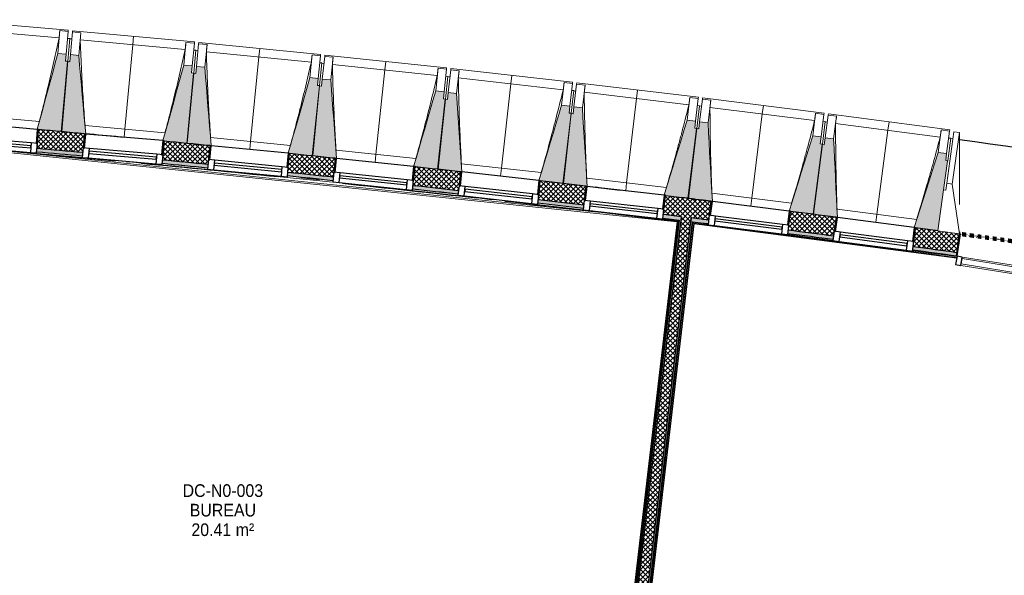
# Model space of a CAD drawing. Header units: millimetres. Extents: x -24070 to 30874, y -36590 to 4541.
# Tile 59 of 91: x -9272 to -2276, y -17807 to -13859. Entities that reach past the tile are written whole.
import ezdxf

# ---------------------------------------------------------------- set-up
doc = ezdxf.new("R2010")
doc.units = ezdxf.units.MM
doc.linetypes.add('Tiret', pattern=[2.5, 1.25, -1.25])
doc.layers.add('A-AREA', color=4, linetype='Tiret', lineweight=100, true_color=0x00ffff)
doc.layers.add('A-GLAZ', color=7, linetype='Continuous', lineweight=25, true_color=0x5c63b1)
for name, color, linetype, lineweight in [('A-AREA-IDEN', 7, 'Continuous', 30), ('A-FLOR-HRAL', 7, 'Continuous', 18), ('A-WALL', 7, 'Continuous', 25), ('A-WALL-PATT', 7, 'Continuous', 25), ('BATIEMENT', 7, 'Continuous', 18), ('BATIMENT', 7, 'Continuous', 25), ('FENETRES', 7, 'Continuous', 25), ('GEN', 7, 'Continuous', 18), ('SOLS', 7, 'Continuous', 25)]:
    doc.layers.add(name, color=color, linetype=linetype, lineweight=lineweight)
doc.styles.add('Arial', font='arial.ttf', dxfattribs={"width": 0.9, "height": 90})
pattern_1 = [(45, (0, 0), (-17.67767, 17.67767), []), (135, (0, 0), (-17.67767, -17.67767), [])]

# ---------------------------------------------------------------- blocks, each defined once
blk = doc.blocks.new('Panneau système - Vitré-356748-2021_015_1111_DCE_1_50_N0 FINI_PLB_EFS')
at = {"layer": 'BATIEMENT'}
for p, q in [((664, 20), (-664, 20)), ((-664, 20), (-664, -20)), ((664, -20), (664, 20)), ((-664, -20), (664, -20))]:
    blk.add_line(p, q, dxfattribs=at)
blk = doc.blocks.new('Meneau rectangulaire - AWS60_60x70-367281-2021_015_1111_DCE_1_50_N0 FINI_PLB_EFS')
at = {"layer": 'BATIMENT', "lineweight": 18}
for p, q in [((-2574.7, -15545.4), (-1263.7, -15757.4)), ((-2584.2, -15604.6), (-1273.3, -15816.6))]:
    blk.add_line(p, q, dxfattribs=at)
blk = doc.blocks.new('Meneau rectangulaire - AWS60_60x38-356571-2021_015_1111_DCE_1_50_N0 FINI_PLB_EFS')
at = {"layer": 'BATIMENT'}
for p, q in [((-38, 30), (0, 30)), ((-38, -30), (-38, 30)), ((0, 30), (0, -30)), ((0, -30), (-38, -30))]:
    blk.add_line(p, q, dxfattribs=at)
blk = doc.blocks.new('12_CORNIERE HABILLAGE - 12_CORNIERE HABILLAGE-370872-2021_015_1111_DCE_1_50_N0 FINI_PLB_EFS')
at = {"layer": 'GEN', "color": 8, "true_color": 0x808080}
for p, q in [((-3488.8, 158), (-3444.1, 158)), ((-3442.1, 160), (-3449.6, 160)), ((-3444.1, 158), (-3444.1, 0)), ((-3442.1, 0), (-3442.1, 160)), ((3442.1, 150.4), (3442.1, 0)), ((3444.1, 0), (3444.1, 150.4)), ((-3444.1, 0), (-3442.1, 0)), ((3442.1, 0), (3444.1, 0))]:
    blk.add_line(p, q, dxfattribs=at)
blk = doc.blocks.new('XXX_VIDE FENETRE - 550-377501-2021_015_1111_DCE_1_50_N0 FINI_PLB_EFS')
at = {"layer": 'A-GLAZ'}
for p, q in [((240, -120), (-240, -120)), ((-240, -120), (-240, -135)), ((-240, -135), (240, -135)), ((240, -135), (240, -120))]:
    blk.add_line(p, q, dxfattribs=at)
at = {"layer": 'FENETRES'}
for p, q in [((-285, 0), (-285, -100)), ((-275, 0), (-285, 0)), ((275, 0), (-275, 0)), ((-275, -100), (-275, 0)), ((285, 0), (275, 0)), ((275, 0), (275, -100)), ((285, -100), (285, 0)), ((-285, -100), (-275, -100)), ((-240, -100), (-285, -100)), ((-285, -100), (-285, -167.5)), ((-240, -167.5), (-240, -100)), ((240, -100), (-240, -100)), ((240, -100), (240, -167.5)), ((285, -100), (240, -100)), ((275, -100), (285, -100)), ((285, -167.5), (285, -100)), ((-285, -167.5), (-240, -167.5)), ((-240, -167.5), (240, -167.5)), ((240, -167.5), (285, -167.5))]:
    blk.add_line(p, q, dxfattribs=at)
blk = doc.blocks.new('Garde-corps - Garde-corps-505843-2021_015_1111_DCE_1_50_N0 FINI_PLB_EFS')
at = {"layer": 'A-FLOR-HRAL'}
for p, q in [((-9825.2, -14754.7), (-4600.3, -15294.7)), ((-9591.9, -14768.4), (-4588.7, -15285.5)), ((-8517.7, -14869.2), (-8488.4, -14872)), ((-8258.5, -14881.8), (-8097.5, -14897.3)), ((-8084.4, -14898.6), (-7936.5, -14913)), ((-7981.2, -14920.5), (-7771.3, -14941.2)), ((-7273.8, -14982.5), (-7144.3, -14995.9)), ((-6635.1, -15058.7), (-6618.7, -15060.5)), ((-6556.6, -15067.2), (-6458.6, -15077.8)), ((-6479.6, -15063.6), (-6333.6, -15079.5)), ((-6318.2, -15081.2), (-6156.9, -15099.1)), ((-4600.3, -15294.7), (-4938.3, -18181)), ((-4598.5, -15293.3), (-4936.9, -18182.8)), ((-4596.6, -15291.7), (-4935.4, -18184.8)), ((-4588.7, -15285.5), (-4929.1, -18192.7)), ((-4701.1, -15268.7), (-4585.3, -15282.9))]:
    blk.add_line(p, q, dxfattribs=at)
at = {"layer": 'A-FLOR-HRAL', "flags": 128}
for points in [[(-4600.3, -15294.7), (-4600.3, -15294.7), (-4600.2, -15294.6), (-4600.1, -15294.5), (-4599.9, -15294.3), (-4599.6, -15294.1), (-4599.4, -15294), (-4599.2, -15293.8), (-4598.9, -15293.6), (-4598.7, -15293.4), (-4598.5, -15293.3)], [(-4596.6, -15291.7), (-4592.6, -15288.6), (-4588.7, -15285.5)], [(-4588.7, -15285.5), (-4588.5, -15285.4), (-4588.2, -15285.2), (-4587.7, -15284.8), (-4587.2, -15284.4), (-4586.6, -15283.9), (-4586, -15283.4), (-4585.3, -15282.9)]]:
    blk.add_lwpolyline(points, dxfattribs=at)
at = {"layer": 'A-FLOR-HRAL'}
for radius, start, end in [(137273, 83.001273, 85.19666), (137271.2, 84.911937, 85.195943), (137269.6, 84.677453, 85.195271), (137283.1, 84.777165, 84.913087), (137269.6, 84.193646, 84.601317), (137283.1, 84.030833, 84.166322), (137269.6, 83.602126, 84.001978), (137271.2, 83.550483, 83.770246), (137269.6, 83.002675, 83.51766), (137283.1, 83.283636, 83.419558), (137271.2, 83.001996, 83.285881)]:
    blk.add_arc((-21322.9, -151541.9), radius, start, end, dxfattribs=at)
blk = doc.blocks.new('Garde-corps - Garde-corps-506028-2021_015_1111_DCE_1_50_N0 FINI_PLB_EFS')
at = {"layer": 'A-FLOR-HRAL'}
for p, q in [((-4835.2, -18259), (-4488.4, -15297.9)), ((-4834.3, -18312.6), (-4482.2, -15305.8)), ((-4832.8, -18314.6), (-4480.6, -15307.8)), ((-4831.3, -18316.4), (-4479.2, -15309.6)), ((-4488.4, -15297.9), (-4380.4, -15312)), ((-4480.6, -15307.8), (-4479.2, -15307.9)), ((-4479.2, -15309.6), (-2614.4, -15553.2)), ((-3815.2, -15385.8), (-3493.3, -15427.8)), ((-2928.1, -15501.6), (-2612.7, -15542.8)), ((-2615.8, -15539.3), (-2612.2, -15539.8))]:
    blk.add_line(p, q, dxfattribs=at)
at = {"layer": 'A-FLOR-HRAL', "flags": 128}
blk.add_lwpolyline([(-4482.2, -15305.8), (-4485.3, -15301.9), (-4488.4, -15297.9)], dxfattribs=at)
at = {"layer": 'A-FLOR-HRAL'}
for radius, start, end in [(137273, 82.166733, 82.953168), (137269.6, 82.166766, 82.951749), (137271.2, 82.16675, 82.57125)]:
    blk.add_arc((-21322.9, -151541.9), radius, start, end, dxfattribs=at)
for points, knots in [([(-4488.4, -15297.9), (-4488.4, -15297.9), (-4488.4, -15297.9), (-4488.5, -15297.8), (-4488.5, -15297.8), (-4488.6, -15297.7), (-4488.6, -15297.6), (-4488.7, -15297.5), (-4488.8, -15297.4), (-4488.8, -15297.3), (-4488.9, -15297.2), (-4489, -15297.1), (-4489.1, -15297), (-4489.2, -15296.8), (-4489.3, -15296.7), (-4489.5, -15296.5), (-4489.6, -15296.4), (-4489.7, -15296.3), (-4489.8, -15296.1), (-4490.1, -15295.7), (-4490.5, -15295.2), (-4490.9, -15294.7), (-4491, -15294.5)], [0, 0, 0, 0, 0.071429, 0.107143, 0.142857, 0.178571, 0.214286, 0.25, 0.285714, 0.321429, 0.357143, 0.392857, 0.428571, 0.464286, 0.5, 0.535714, 0.571429, 0.607143, 0.642857, 0.714286, 0.857143, 1, 1, 1, 1]), ([(-4479.2, -15309.6), (-4479.2, -15309.6), (-4479.2, -15309.6), (-4479.3, -15309.5), (-4479.4, -15309.4), (-4479.5, -15309.3), (-4479.6, -15309.1), (-4479.8, -15308.9), (-4479.9, -15308.7), (-4480.1, -15308.5), (-4480.3, -15308.3), (-4480.4, -15308), (-4480.6, -15307.9), (-4480.6, -15307.8)], [0.075, 0.075, 0.075, 0.075, 0.15, 0.2125, 0.275, 0.35, 0.425, 0.5, 0.6, 0.7, 0.775, 0.85, 1, 1, 1, 1])]:
    blk.add_open_spline(points, degree=3, knots=knots, dxfattribs=at)
blk = doc.blocks.new('B02_ARC_rvt-1-2021_015_1111_DCE_1_50_N0 FINI_PLB_EFS')
at = {"layer": 'A-WALL-PATT', "lineweight": 18}
h = blk.add_hatch(dxfattribs=at)
h.set_pattern_fill('FP_1', color=256, style=0, pattern_type=2)
h.set_pattern_definition(pattern_1)
h.paths.add_polyline_path([(-2612.4, -15514.6), (-2594.6, -15381.2), (-2906.6, -15338.2), (-2924.2, -15472), (-2739.1, -15497.2)])
h.paths.add_polyline_path([(-3489.2, -15396.8), (-3471.6, -15263), (-3794.6, -15221.1), (-3811.3, -15355), (-3493.4, -15396.3)])
h.paths.add_polyline_path([(-4376.8, -15283.5), (-4360.1, -15149.5), (-4683.3, -15109.7), (-4698.3, -15243.9), (-4380.8, -15283)])
h.paths.add_polyline_path([(-5264.3, -15176.1), (-5249.3, -15041.9), (-5572.8, -15004.2), (-5587.8, -15138.4), (-5268.1, -15175.6)])
h.paths.add_polyline_path([(-6154.1, -15074.2), (-6139.2, -14940), (-6462.9, -14904.4), (-6477, -15038.7), (-6157.7, -15073.8)])
h.paths.add_polyline_path([(-7043.8, -14978.3), (-7030.1, -14843.9), (-7353.6, -14810.5), (-7366.9, -14944.9), (-7047.2, -14977.9)])
h.paths.add_polyline_path([(-7934, -14888.1), (-7921.1, -14753.7), (-8245, -14722.6), (-8256.4, -14856.9), (-7937.2, -14887.8)])
h.paths.add_polyline_path([(-8824, -14803.8), (-8812.5, -14669.3), (-9136.9, -14640.1), (-9148.3, -14774.6), (-8826.9, -14803.6)])
h.paths.add_polyline_path([(-9716.2, -14725.2), (-9704.9, -14590.7), (-10029.3, -14563.6), (-10039.9, -14698.1), (-9718.9, -14725)])
h.paths.add_polyline_path([(-10608, -14652.5), (-10597.7, -14517.9), (-10922.2, -14492.9), (-10931.9, -14627.5), (-10610.6, -14652.3)])
h.paths.add_polyline_path([(-11500.3, -14585.6), (-11490.9, -14450.9), (-11815.5, -14428), (-11823.4, -14562.8), (-11502.7, -14585.4)])
h.paths.add_polyline_path([(-12392.2, -14524.5), (-12384.2, -14389.7), (-12709.2, -14368.9), (-12717.2, -14503.7), (-12394.2, -14524.4)])
h.paths.add_polyline_path([(-13286.1, -14469.2), (-13278.2, -14334.4), (-13603.3, -14315.7), (-13610.4, -14450.5), (-13288, -14469.1)])
h.paths.add_polyline_path([(-14179.6, -14419.7), (-14172.5, -14284.9), (-14497.7, -14268.3), (-14503.9, -14403.2), (-14181.3, -14419.6)])
h.paths.add_polyline_path([(-15073.3, -14376.1), (-15067.1, -14241.2), (-15392.5, -14226.8), (-15397.8, -14361.7), (-15074.8, -14376)])
h.paths.add_polyline_path([(-15967.3, -14338.3), (-15962, -14203.4), (-16287.4, -14191), (-16291.9, -14326), (-15968.6, -14338.2)])
h.paths.add_polyline_path([(-16861.5, -14306.3), (-16857.1, -14171.3), (-17182.6, -14161.1), (-17186.2, -14296.1), (-16862.6, -14306.2)])
h.paths.add_polyline_path([(-17755.9, -14280.1), (-17752.4, -14145.2), (-18078, -14137.1), (-18080.6, -14272.1), (-17756.8, -14280.1)])
h.paths.add_polyline_path([(-18650.5, -14259.8), (-18647.8, -14124.8), (-18973.4, -14118.9), (-18974.8, -14253.9), (-18651.1, -14259.8)])
h.paths.add_polyline_path([(-23343, -14248.6), (-23124.3, -14245.6), (-23126, -14110.6), (-23345.1, -14113.6), (-23343, -14247.7)])
h.paths.add_polyline_path([(-19545.2, -14245.3), (-19543.4, -14110.3), (-19869, -14106.5), (-19869.7, -14241.5), (-19545.6, -14245.3)])
h.paths.add_polyline_path([(-22554.3, -14239.3), (-22229.5, -14236.8), (-22230.4, -14101.8), (-22556, -14104.3), (-22554.3, -14237.9)])
h.paths.add_polyline_path([(-20439.9, -14236.6), (-20439, -14101.6), (-20764.7, -14099.9), (-20764.7, -14234.9), (-20440.2, -14236.6)])
h.paths.add_polyline_path([(-21659.5, -14234.2), (-21334.7, -14233.8), (-21334.7, -14098.8), (-21660.4, -14099.2), (-21659.5, -14233.9)])
at = {"layer": 'A-WALL-PATT', "true_color": 0xdadada}
h = blk.add_hatch(color=254, dxfattribs=at)
h.paths.add_polyline_path([(-2615.8, -15539.3), (-2612.4, -15514.6), (-2924.2, -15472), (-2927.5, -15496.8), (-2739.1, -15522.4)])
h.paths.add_polyline_path([(-3492.5, -15421.6), (-3489.2, -15396.8), (-3811.3, -15355), (-3814.4, -15379.8), (-3493.4, -15421.5)])
h.paths.add_polyline_path([(-4379.9, -15308.3), (-4376.8, -15283.5), (-4500.5, -15268.2), (-4503.4, -15293), (-4380.8, -15308.2)])
h.paths.add_polyline_path([(-4572.9, -15284.4), (-4570, -15259.6), (-4698.3, -15243.9), (-4701.1, -15268.7), (-4579.1, -15283.7)])
h.paths.add_polyline_path([(-5267, -15200.9), (-5264.3, -15176.1), (-5587.8, -15138.4), (-5590.5, -15163.2), (-5268.1, -15200.8)])
h.paths.add_polyline_path([(-6156.9, -15099.1), (-6154.1, -15074.2), (-6477, -15038.7), (-6479.6, -15063.6), (-6157.7, -15099)])
h.paths.add_polyline_path([(-7046.4, -15003.1), (-7043.8, -14978.3), (-7366.9, -14944.9), (-7369.3, -14969.7), (-7047.2, -15003)])
h.paths.add_polyline_path([(-7936.5, -14913), (-7934, -14888.1), (-8256.4, -14856.9), (-8258.5, -14881.8), (-7937.2, -14912.9)])
h.paths.add_polyline_path([(-8826.1, -14828.7), (-8824, -14803.8), (-9148.3, -14774.6), (-9150.4, -14799.5), (-8826.9, -14828.7)])
h.paths.add_polyline_path([(-9718.3, -14750.1), (-9716.2, -14725.2), (-9847.3, -14714.2), (-9849.8, -14739), (-9718.9, -14750.1)])
h.paths.add_polyline_path([(-9919.5, -14733.2), (-9917.1, -14708.3), (-10039.9, -14698.1), (-10041.8, -14723.1), (-9925.8, -14732.7)])
h.paths.add_polyline_path([(-10610, -14677.4), (-10608, -14652.5), (-10931.9, -14627.5), (-10933.7, -14652.5), (-10610.6, -14677.4)])
h.paths.add_polyline_path([(-11502.1, -14610.5), (-11500.3, -14585.6), (-11823.4, -14562.8), (-11824.9, -14587.7), (-11502.7, -14610.5)])
h.paths.add_polyline_path([(-12393.6, -14549.5), (-12392.2, -14524.5), (-12717.2, -14503.7), (-12718.6, -14528.7), (-12394.2, -14549.4)])
h.paths.add_polyline_path([(-13287.6, -14494.1), (-13286.1, -14469.2), (-13610.4, -14450.5), (-13611.7, -14475.5), (-13288, -14494.1)])
h.paths.add_polyline_path([(-14180.9, -14444.7), (-14179.6, -14419.7), (-14311.6, -14412.9), (-14313.7, -14437.8), (-14181.3, -14444.7)])
h.paths.add_polyline_path([(-14383.6, -14434.3), (-14381.6, -14409.3), (-14503.9, -14403.2), (-14505.1, -14428.2), (-14389.9, -14433.9)])
h.paths.add_polyline_path([(-15074.4, -14401), (-15073.3, -14376.1), (-15397.8, -14361.7), (-15398.8, -14386.7), (-15074.8, -14401)])
h.paths.add_polyline_path([(-15968.3, -14363.2), (-15967.3, -14338.3), (-16291.9, -14326), (-16292.7, -14351), (-15968.6, -14363.2)])
h.paths.add_polyline_path([(-16862.3, -14331.3), (-16861.5, -14306.3), (-17186.2, -14296.1), (-17186.8, -14321.1), (-16862.6, -14331.2)])
h.paths.add_polyline_path([(-17756.6, -14305.1), (-17755.9, -14280.1), (-18080.6, -14272.1), (-18081.1, -14297.1), (-17756.8, -14305.1)])
h.paths.add_polyline_path([(-18651, -14284.8), (-18650.5, -14259.8), (-18975.3, -14253.8), (-18975.6, -14278.8), (-18651.1, -14284.8)])
h.paths.add_polyline_path([(-23207.7, -14271.7), (-23124, -14270.6), (-23124.7, -14245.6), (-23208, -14246.7), (-23207.7, -14271.5)])
h.paths.add_polyline_path([(-19545.5, -14270.3), (-19545.6, -14245.3), (-19870, -14241.5), (-19869.7, -14266.5), (-19545.6, -14270.3)])
h.paths.add_polyline_path([(-22554, -14264.3), (-22229.4, -14261.8), (-22229.8, -14236.8), (-22554.3, -14239.3)])
h.paths.add_polyline_path([(-20440.1, -14261.6), (-20440.2, -14236.6), (-20764.7, -14234.9), (-20764.7, -14259.9), (-20440.2, -14261.6)])
h.paths.add_polyline_path([(-21659.4, -14259.2), (-21334.8, -14258.8), (-21334.8, -14233.8), (-21659.5, -14234.2)])
h = blk.add_hatch(color=254, dxfattribs=at)
h.paths.add_polyline_path([(-4914.1, -18197.4), (-4572.9, -15284.4), (-4585.3, -15282.9), (-4926.5, -18196)])
h.paths.add_polyline_path([(-4554.3, -15125.5), (-4554.2, -15124.6), (-4566.6, -15123.2), (-4566.6, -15124), (-4560.5, -15124.8)])
at = {"layer": 'A-WALL-PATT', "lineweight": 18}
h = blk.add_hatch(dxfattribs=at)
h.set_pattern_fill('FP_1', color=256, style=0, pattern_type=2)
h.set_pattern_definition(pattern_1)
h.paths.add_polyline_path([(-4846, -18218), (-4500.5, -15268.2), (-4570, -15259.6), (-4915.5, -18209.9), (-4854.1, -18217)])
h.paths.add_polyline_path([(-4484.8, -15134.1), (-4484.8, -15132.7), (-4554.2, -15124.8), (-4554.2, -15125.5), (-4495.6, -15132.8)])
at = {"layer": 'A-WALL-PATT', "lineweight": 5, "true_color": 0xdadada}
h = blk.add_hatch(color=254, dxfattribs=at)
h.paths.add_polyline_path([(-4841.7, -18289), (-4491, -15294.5), (-4503.4, -15293), (-4854.1, -18287.5), (-4846, -18288.5)])
h.paths.add_polyline_path([(-4472.4, -15135.6), (-4472.3, -15134.2), (-4484.7, -15132.8), (-4484.7, -15134.1), (-4478.6, -15134.8)])
at = {"layer": 'A-AREA'}
blk.add_line((-2594, -15380.8), (-2588.7, -15381.5), dxfattribs=at)
blk.add_arc((-21322.9, -151541.9), 137443.1, 79.294939, 82.165076, dxfattribs=at)
at = {"layer": 'A-WALL'}
for p, q in [((-4554.3, -15125.5), (-4554.2, -15124.6)), ((-4484.8, -15134.1), (-4484.7, -15132.8)), ((-4570, -15259.6), (-4698.3, -15243.9)), ((-4914.1, -18197.4), (-4572.9, -15284.4)), ((-4844.5, -18205.6), (-4503.4, -15293)), ((-4572.9, -15284.4), (-4570, -15259.6)), ((-4570, -15259.6), (-4572.9, -15284.4)), ((-4500.5, -15268.2), (-4503.4, -15293)), ((-4503.4, -15293), (-4500.5, -15268.2)), ((-4376.8, -15283.5), (-4500.5, -15268.2))]:
    blk.add_line(p, q, dxfattribs=at)
at = {"layer": 'A-WALL', "flags": 128}
for points in [[(-4554.3, -15125.5), (-4560.5, -15124.8), (-4566.7, -15124)], [(-4566.7, -15124), (-4560.5, -15124.8), (-4554.3, -15125.5)], [(-4472.4, -15135.6), (-4478.6, -15134.8), (-4484.8, -15134.1)], [(-4484.8, -15134.1), (-4478.6, -15134.8), (-4472.4, -15135.6)]]:
    blk.add_lwpolyline(points, dxfattribs=at)
at = {"layer": 'A-WALL'}
for start, end in [(84.77723, 84.913127), (84.404212, 84.539372), (84.030829, 84.166362), (83.657447, 83.79298), (83.283701, 83.419598), (82.537301, 82.672834), (82.168129, 82.299452)]:
    blk.add_arc((-21322.9, -151541.9), 137308.1, start, end, dxfattribs=at)
at = {"layer": 'BATIEMENT', "lineweight": 25}
for p, q in [((-8812.7, -14671.1), (-8812.5, -14669.3)), ((-5249.5, -15043.6), (-5249.3, -15041.9)), ((-4566.6, -15123.2), (-4566.7, -15124)), ((-4472.3, -15134.2), (-4566.6, -15123.2)), ((-4472.4, -15135.6), (-4472.3, -15134.2)), ((-4585.3, -15282.9), (-4926.5, -18196)), ((-4832.1, -18207), (-4491, -15294.5)), ((-2747.4, -15359.8), (-2906.6, -15338.2)), ((-2615.8, -15539.3), (-2594.1, -15381.3))]:
    blk.add_line(p, q, dxfattribs=at)
at = {"layer": 'BATIEMENT', "lineweight": 25, "flags": 128}
for points in [[(-4566.7, -15124), (-4625, -15116.8), (-4683.3, -15109.7)], [(-4360.1, -15149.5), (-4416.3, -15142.6), (-4472.4, -15135.6)], [(-4701.1, -15268.7), (-4643.2, -15275.8), (-4585.3, -15282.9)], [(-4491, -15294.5), (-4435.5, -15301.4), (-4379.9, -15308.3)]]:
    blk.add_lwpolyline(points, dxfattribs=at)
at = {"layer": 'BATIEMENT', "lineweight": 25}
for radius, start, end in [(137443.1, 84.777576, 84.91334), (137443.1, 84.404192, 84.539953), (137283.1, 84.777165, 84.913087), (137443.1, 84.03081, 84.166576), (137283.1, 84.404215, 84.539265), (137283.1, 84.030833, 84.166323), (137443.1, 83.657428, 83.793194), (137443.1, 83.284048, 83.419812), (137283.1, 83.657451, 83.79294), (137283.1, 83.283636, 83.419558), (137443.1, 82.537283, 82.673048), (137283.1, 82.537305, 82.672794), (137283.1, 82.168129, 82.299412)]:
    blk.add_arc((-21322.9, -151541.9), radius, start, end, dxfattribs=at)
at = {"layer": 'BATIMENT'}
blk.add_line((-5239.5, -15043), (-5006.2, -15070.7), dxfattribs=at)
blk.add_arc((-21322.9, -151541.9), 137443.1, 84.671198, 84.773454, dxfattribs=at)
at = {"layer": 'SOLS'}
for p, q in [((-9044.9, -14648.3), (-9054.9, -14647.4)), ((-6460.5, -14904.7), (-6462.9, -14904.4)), ((-7208.7, -14986.2), (-7273.6, -14979.6)), ((-7143.9, -14993), (-7207.8, -14986.3)), ((-5153.7, -15053.2), (-5179.4, -15050.1)), ((-3557.9, -15413.1), (-3562.8, -15412.4)), ((-3539.6, -15415.4), (-3545.1, -15414.7))]:
    blk.add_line(p, q, dxfattribs=at)
at = {"layer": 'BATIEMENT', "lineweight": 18}
for name in ['Garde-corps - Garde-corps-505843-2021_015_1111_DCE_1_50_N0 FINI_PLB_EFS', 'Garde-corps - Garde-corps-506028-2021_015_1111_DCE_1_50_N0 FINI_PLB_EFS']:
    blk.add_blockref(name, (0, 0), dxfattribs=at)
at = {"layer": 'BATIMENT', "lineweight": 18, "extrusion": (0, 0, -1), "rotation": 9.184723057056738}
blk.add_blockref('Meneau rectangulaire - AWS60_60x38-356571-2021_015_1111_DCE_1_50_N0 FINI_PLB_EFS', (2617, -15569), dxfattribs=at)
at = {"layer": 'BATIMENT', "lineweight": 18}
blk.add_blockref('Meneau rectangulaire - AWS60_60x70-367281-2021_015_1111_DCE_1_50_N0 FINI_PLB_EFS', (0, 0), dxfattribs=at)
at = {"layer": 'BATIMENT', "lineweight": 18, "rotation": 170.8152769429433}
blk.add_blockref('Panneau système - Vitré-356748-2021_015_1111_DCE_1_50_N0 FINI_PLB_EFS', (-1924, -15681), dxfattribs=at)
at = {"layer": 'FENETRES', "lineweight": 18}
for p, rotation in [((-9420.8, -14614.9), 355.1300079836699), ((-8528.7, -14695.3), 355.1300079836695), ((-7637.2, -14781.6), 354.383875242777), ((-6746.2, -14873.7), 354.0108088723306), ((-5855.9, -14971.6), 353.6377425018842), ((-4966.3, -15075.2), 353.6377425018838), ((-4077.3, -15184.7), 352.8916097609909), ((-3189.1, -15299.9), 352.5185433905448)]:
    blk.add_blockref('XXX_VIDE FENETRE - 550-377501-2021_015_1111_DCE_1_50_N0 FINI_PLB_EFS', p, dxfattribs=dict(at, rotation=rotation))
at = {"layer": 'GEN', "lineweight": 18, "rotation": 350.8152769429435}
blk.add_blockref('12_CORNIERE HABILLAGE - 12_CORNIERE HABILLAGE-370872-2021_015_1111_DCE_1_50_N0 FINI_PLB_EFS', (785.8, -16088.8), dxfattribs=at)
blk = doc.blocks.new('20_MUR PREFA_01 - Type 1-3119337-2021_015_1111_DCE_1_50_N0 FINI_PLB_EFS')
at = {"layer": 'GEN'}
for p, q in [((0, 722.1), (0, 661.4)), ((0, 661.4), (0, 58.5)), ((0, 0.7), (0, 58.5))]:
    blk.add_line(p, q, dxfattribs=at)
blk = doc.blocks.new('26_POTEAU GAUCHE - MODULE_05-3157953-2021_015_1111_DCE_1_50_N0 FINI_PLB_EFS')
at = {"layer": 'BATIMENT', "lineweight": 18}
for p, q in [((-435, 713), (-395, 713)), ((-435, 344), (-435, 713)), ((-395, 713), (-324.2, 208.1)), ((-395, 344), (-395, 713)), ((-450, 663), (-435, 663)), ((-450, 294), (-450, 500.9)), ((-450, 0), (-450, 294)), ((-450, 294), (-435, 294)), ((-435, 294), (-435, 344)), ((-435, 344), (-395, 344)), ((-395, 344), (-295, 0)), ((-295, 0), (-450, 0))]:
    blk.add_line(p, q, dxfattribs=at)
blk = doc.blocks.new('B02_DC_STR_rvt-1-2021_015_1111_DCE_1_50_N0 FINI_PLB_EFS')
at = {"layer": 'BATIMENT', "lineweight": 5, "true_color": 0x787878}
for points in [[(-8972.4, -14653.8), (-8929.9, -14154.7), (-8944.9, -14153.4), (-8940.6, -14103.6), (-9000.4, -14098.5), (-9146.6, -14638.2), (-9136.8, -14639.1), (-9136.8, -14639.8), (-9073.6, -14645.1)], [(-8802.6, -14670.9), (-8851.8, -14113.2), (-8911.6, -14107.7), (-8916.2, -14157.5), (-8931.1, -14156.1), (-8976.9, -14654.9), (-8808.8, -14670.3)], [(-8080.6, -14737.1), (-8034.9, -14238.3), (-8049.8, -14237), (-8045.2, -14187.2), (-8105, -14181.7), (-8254.2, -14718.7), (-8244.7, -14719.5), (-8244.7, -14722.1), (-8103.5, -14735)], [(-7911, -14754.7), (-7956.5, -14197.3), (-8016.2, -14191.5), (-8021.1, -14241.2), (-8036.1, -14239.8), (-8085.1, -14738.3), (-7920.9, -14754.4), (-7920.8, -14753.7), (-7916.6, -14754.1)], [(-7189.4, -14826.3), (-7140.4, -14327.8), (-7155.3, -14326.4), (-7150.4, -14276.6), (-7210.1, -14270.7), (-7363.4, -14808.5), (-7353.5, -14809.5), (-7353.5, -14810.2), (-7286.8, -14816.7)], [(-7019.9, -14845), (-7061.8, -14287.3), (-7121.5, -14281.1), (-7126.7, -14330.8), (-7141.6, -14329.2), (-7193.9, -14827.4), (-7029.8, -14844.6), (-7029.7, -14843.9), (-7025.1, -14844.4)], [(-6298.8, -14921.3), (-6246.5, -14423.1), (-6261.4, -14421.6), (-6256.2, -14371.9), (-6315.9, -14365.6), (-6472.6, -14902.4), (-6462.8, -14903.4), (-6462.8, -14904.1), (-6315.4, -14919.6)], [(-6129.3, -14941.1), (-6167.6, -14383.2), (-6227.3, -14376.5), (-6232.8, -14426.2), (-6247.7, -14424.6), (-6303.2, -14922.4), (-6139.2, -14940.7), (-6138.9, -14940), (-6134.1, -14940.5)], [(-5408.8, -15022.1), (-5353.3, -14524.3), (-5368.2, -14522.6), (-5362.6, -14472.9), (-5422.3, -14466.3), (-5582.5, -15002), (-5572.7, -15003.1), (-5572.7, -15003.8), (-5502.5, -15011.7)], [(-5239.4, -15043.7), (-5274.1, -14484.8), (-5333.7, -14477.8), (-5339.6, -14527.4), (-5354.5, -14525.7), (-5413.2, -15023.1), (-5239.6, -15043.6)], [(-4519.4, -15128.7), (-4460.7, -14631.2), (-4475.6, -14629.5), (-4469.7, -14579.8), (-4529.3, -14572.8), (-4692.5, -15105.7), (-4683, -15106.8), (-4683, -15109.4), (-4527.2, -15127.8)], [(-4350.3, -15150.6), (-4381.3, -14592.3), (-4440.9, -14584.9), (-4447, -14634.5), (-4461.9, -14632.6), (-4523.9, -15129.7), (-4360.2, -15150.1), (-4360.1, -15149.4), (-4354.1, -15150.2)], [(-3630.8, -15241), (-3568.8, -14744), (-3583.7, -14742.1), (-3577.5, -14692.5), (-3637.1, -14685.1), (-3804.3, -15218.7), (-3794.5, -15220), (-3794.5, -15220.6), (-3720.8, -15229.8)], [(-3461.8, -15264.1), (-3489.2, -14705.6), (-3548.7, -14697.8), (-3555.2, -14747.3), (-3570.1, -14745.4), (-3635.3, -15242), (-3471.7, -15263.5), (-3471.6, -15262.8)], [(-2747.3, -15358.6), (-2678.8, -14864), (-2678, -14864.1), (-2677.8, -14862.6), (-2692.6, -14860.6), (-2686.1, -14811), (-2745.6, -14803.2), (-2916.3, -15335.7), (-2906.5, -15337), (-2906.5, -15337.7), (-2747.5, -15358.6)]]:
    blk.add_hatch(color=8, dxfattribs=at).paths.add_polyline_path(points)
at = {"layer": 'BATIEMENT'}
for p, q in [((-8940.6, -14103.6), (-9000.4, -14098.5)), ((-8944.9, -14153.4), (-8940.6, -14103.6)), ((-8911.6, -14107.7), (-8916.2, -14157.5)), ((-8851.8, -14113.2), (-8911.6, -14107.7)), ((-8931.1, -14156.1), (-8976.9, -14654.9)), ((-8972.4, -14653.8), (-8929.9, -14154.7)), ((-8929.9, -14154.7), (-8944.9, -14153.4)), ((-8916.2, -14157.5), (-8931.1, -14156.1)), ((-8045.2, -14187.2), (-8105, -14181.7)), ((-8049.8, -14237), (-8045.2, -14187.2)), ((-8016.2, -14191.5), (-8021.1, -14241.2)), ((-7956.5, -14197.3), (-8016.2, -14191.5)), ((-8036.1, -14239.8), (-8085.1, -14738.3)), ((-8080.6, -14737.1), (-8034.9, -14238.3)), ((-8034.9, -14238.3), (-8049.8, -14237)), ((-8021.1, -14241.2), (-8036.1, -14239.8)), ((-7150.4, -14276.6), (-7210.1, -14270.7)), ((-7141.6, -14329.2), (-7193.9, -14827.4)), ((-7189.4, -14826.3), (-7140.4, -14327.8)), ((-7155.3, -14326.4), (-7150.4, -14276.6)), ((-7140.4, -14327.8), (-7155.3, -14326.4)), ((-7126.7, -14330.8), (-7141.6, -14329.2)), ((-7121.5, -14281.1), (-7126.7, -14330.8)), ((-7061.8, -14287.3), (-7121.5, -14281.1)), ((-6256.2, -14371.9), (-6315.9, -14365.6)), ((-6261.4, -14421.6), (-6256.2, -14371.9)), ((-6227.3, -14376.5), (-6232.8, -14426.2)), ((-6167.6, -14383.2), (-6227.3, -14376.5)), ((-6247.7, -14424.6), (-6303.2, -14922.4)), ((-6298.8, -14921.3), (-6246.5, -14423.1)), ((-6246.5, -14423.1), (-6261.4, -14421.6)), ((-6232.8, -14426.2), (-6247.7, -14424.6)), ((-5362.6, -14472.9), (-5422.3, -14466.3)), ((-5368.2, -14522.6), (-5362.6, -14472.9)), ((-5333.7, -14477.8), (-5339.6, -14527.4)), ((-5274.1, -14484.8), (-5333.7, -14477.8)), ((-5354.5, -14525.7), (-5413.2, -15023.1)), ((-5408.8, -15022.1), (-5353.3, -14524.3)), ((-5353.3, -14524.3), (-5368.2, -14522.6)), ((-5339.6, -14527.4), (-5354.5, -14525.7)), ((-4469.7, -14579.8), (-4529.3, -14572.8)), ((-4475.6, -14629.5), (-4469.7, -14579.8)), ((-4440.9, -14584.9), (-4447, -14634.5)), ((-4381.3, -14592.3), (-4440.9, -14584.9)), ((-9136.9, -14639.7), (-8972.4, -14653.8)), ((-8976.9, -14654.9), (-8802.6, -14670.9)), ((-4461.9, -14632.6), (-4523.9, -15129.7)), ((-4519.4, -15128.7), (-4460.7, -14631.2)), ((-4460.7, -14631.2), (-4475.6, -14629.5)), ((-4447, -14634.5), (-4461.9, -14632.6)), ((-3577.5, -14692.5), (-3637.1, -14685.1)), ((-8244.9, -14722.1), (-8080.6, -14737.1)), ((-8085.1, -14738.3), (-7920.9, -14754.4)), ((-3570.1, -14745.4), (-3635.3, -15242)), ((-3630.8, -15241), (-3568.8, -14744)), ((-3583.7, -14742.1), (-3577.5, -14692.5)), ((-3568.8, -14744), (-3583.7, -14742.1)), ((-3555.2, -14747.3), (-3570.1, -14745.4)), ((-3548.7, -14697.8), (-3555.2, -14747.3)), ((-3489.2, -14705.6), (-3548.7, -14697.8)), ((-7353.7, -14810.2), (-7189.4, -14826.3)), ((-7193.9, -14827.4), (-7029.8, -14844.6)), ((-2686.1, -14811), (-2745.6, -14803.2)), ((-2692.6, -14860.6), (-2686.1, -14811)), ((-2677.8, -14862.6), (-2692.6, -14860.6)), ((-2678, -14864.1), (-2677.8, -14862.6)), ((-6462.9, -14904.1), (-6298.8, -14921.3)), ((-6303.2, -14922.4), (-6139.2, -14940.7)), ((-5572.8, -15003.8), (-5408.8, -15022.1)), ((-5413.2, -15023.1), (-5239.4, -15043.7)), ((-4683.3, -15109.3), (-4519.4, -15128.7)), ((-4523.9, -15129.7), (-4360.2, -15150.1)), ((-3794.6, -15220.6), (-3630.8, -15241)), ((-3635.3, -15242), (-3471.7, -15263.5)), ((-2906.6, -15337.7), (-2747.2, -15358.6))]:
    blk.add_line(p, q, dxfattribs=at)
at = {"layer": 'BATIEMENT', "flags": 128}
for points in [[(-9000.4, -14098.5), (-9018.7, -14166), (-9037, -14233.6), (-9055.3, -14301.1), (-9073.6, -14368.7), (-9091.9, -14436.2), (-9110.2, -14503.8), (-9128.5, -14571.4), (-9146.6, -14638.2)], [(-8802.6, -14670.9), (-8808.8, -14601.2), (-8814.9, -14531.5), (-8821.1, -14461.7), (-8827.2, -14392), (-8833.4, -14322.3), (-8839.5, -14252.6), (-8845.7, -14182.9), (-8851.8, -14113.2)], [(-8105, -14181.7), (-8123.7, -14249.1), (-8142.5, -14316.6), (-8161.2, -14384), (-8179.9, -14451.4), (-8198.7, -14518.9), (-8217.4, -14586.3), (-8236.2, -14653.7), (-8254.2, -14718.7)], [(-7911, -14754.7), (-7916.6, -14685.6), (-7922.3, -14615.9), (-7928, -14546.1), (-7933.7, -14476.4), (-7939.4, -14406.6), (-7945.1, -14336.8), (-7950.8, -14267.1), (-7956.5, -14197.3)], [(-7210.1, -14270.7), (-7229.3, -14338), (-7248.5, -14405.3), (-7267.7, -14472.7), (-7286.8, -14540), (-7306, -14607.3), (-7325.2, -14674.6), (-7344.4, -14741.9), (-7363.4, -14808.5)], [(-7019.9, -14845), (-7025.1, -14775.9), (-7030.3, -14706.1), (-7035.5, -14636.3), (-7040.8, -14566.5), (-7046, -14496.7), (-7051.3, -14426.9), (-7056.5, -14357.1), (-7061.8, -14287.3)], [(-6315.9, -14365.6), (-6335.5, -14432.8), (-6355.1, -14500), (-6374.7, -14567.1), (-6394.3, -14634.3), (-6414, -14701.5), (-6433.6, -14768.7), (-6453.2, -14835.9), (-6472.6, -14902.4)], [(-6129.3, -14941.1), (-6134.1, -14871.9), (-6138.9, -14802.1), (-6143.7, -14732.3), (-6148.5, -14662.5), (-6153.3, -14592.6), (-6158.1, -14522.8), (-6162.8, -14453), (-6167.6, -14383.2)], [(-5422.3, -14466.3), (-5442.3, -14533.3), (-5462.4, -14600.4), (-5482.4, -14667.4), (-5502.5, -14734.5), (-5522.5, -14801.5), (-5542.6, -14868.6), (-5562.6, -14935.7), (-5582.5, -15002)], [(-5239.4, -15043.7), (-5243.8, -14973.8), (-5248.1, -14903.9), (-5252.5, -14834.1), (-5256.8, -14764.2), (-5261.1, -14694.4), (-5265.5, -14624.5), (-5269.8, -14554.7), (-5274.1, -14484.8)], [(-4529.3, -14572.8), (-4549.8, -14639.7), (-4570.3, -14706.6), (-4590.8, -14773.5), (-4611.3, -14840.5), (-4631.8, -14907.4), (-4652.3, -14974.3), (-4672.7, -15041.2), (-4692.5, -15105.7)], [(-4350.3, -15150.6), (-4354.1, -15081.5), (-4358, -15011.6), (-4361.9, -14941.7), (-4365.8, -14871.8), (-4369.7, -14801.9), (-4373.6, -14732), (-4377.4, -14662.2), (-4381.3, -14592.3)], [(-3637.1, -14685.1), (-3658, -14751.9), (-3678.9, -14818.7), (-3699.9, -14885.5), (-3720.8, -14952.2), (-3741.7, -15019), (-3762.6, -15085.8), (-3783.6, -15152.6), (-3804.3, -15218.7)], [(-3461.8, -15264.1), (-3465.2, -15194.9), (-3468.7, -15125), (-3472.1, -15055.1), (-3475.5, -14985.2), (-3478.9, -14915.3), (-3482.4, -14845.4), (-3485.8, -14775.5), (-3489.2, -14705.6)], [(-2745.6, -14803.2), (-2767, -14869.9), (-2788.3, -14936.5), (-2809.7, -15003.2), (-2831, -15069.8), (-2852.4, -15136.5), (-2873.8, -15203.1), (-2895.1, -15269.8), (-2916.3, -15335.7)]]:
    blk.add_lwpolyline(points, dxfattribs=at)
at = {"layer": 'BATIMENT', "lineweight": 18}
for p, q in [((-8926.1, -13933), (-9792.9, -13859.2)), ((-8991.2, -13988.3), (-9738.1, -13924.7)), ((-8986.6, -13937), (-9000.4, -14098.5)), ((-8986.7, -13937.2), (-8986.6, -13937)), ((-8986.6, -13937), (-8926.8, -13942.1)), ((-8926.8, -13942.1), (-8940.6, -14103.6)), ((-8926.1, -13933), (-8926.8, -13942.1)), ((-8911.6, -14107.7), (-8896.8, -13946.3)), ((-8896.8, -13946.3), (-8896, -13937.2)), ((-8896.8, -13946.3), (-8837, -13951.7)), ((-8029.6, -14016.7), (-8896, -13937.2)), ((-8851.8, -14113.2), (-8837, -13951.7)), ((-8837, -13951.7), (-8837, -13952)), ((-8916.1, -13993.2), (-8931.1, -13991.9)), ((-8916.1, -13993.2), (-8929.9, -14154.7)), ((-8901.3, -13996), (-8916.3, -13994.7)), ((-8095.1, -14071.6), (-8841.5, -14003.1)), ((-8090.2, -14020.3), (-8105, -14181.7)), ((-8090.2, -14020.3), (-8030.4, -14025.8)), ((-8090.2, -14020.5), (-8090.2, -14020.3)), ((-8030.4, -14025.8), (-8045.2, -14187.2)), ((-8029.6, -14016.7), (-8030.4, -14025.8)), ((-8016.2, -14191.5), (-8000.4, -14030.1)), ((-8000.4, -14030.1), (-7999.5, -14021.1)), ((-8000.4, -14030.1), (-7940.7, -14036)), ((-7133.7, -14106.3), (-7999.5, -14021.1)), ((-7956.5, -14197.3), (-7940.7, -14036)), ((-7940.7, -14036), (-7940.7, -14036.3)), ((-8020.1, -14076.9), (-8035, -14075.5)), ((-8020.1, -14076.9), (-8034.9, -14238.3)), ((-8005.3, -14079.9), (-8020.2, -14078.4)), ((-7199.5, -14160.7), (-7945.5, -14087.4)), ((-7194.3, -14109.4), (-7210.1, -14270.7)), ((-7194.3, -14109.4), (-7134.6, -14115.3)), ((-7194.3, -14109.7), (-7194.3, -14109.4)), ((-7134.6, -14115.3), (-7150.4, -14276.6)), ((-7133.7, -14106.3), (-7134.6, -14115.3)), ((-7121.5, -14281.1), (-7104.5, -14119.9)), ((-7104.5, -14119.9), (-7103.6, -14110.9)), ((-7104.5, -14119.9), (-7044.9, -14126.1)), ((-6238.3, -14201.6), (-7103.6, -14110.9)), ((-7061.8, -14287.3), (-7044.9, -14126.1)), ((-7044.9, -14126.1), (-7044.9, -14126.4)), ((-7124.5, -14166.5), (-7140.4, -14327.8)), ((-7124.5, -14166.5), (-7139.4, -14165)), ((-7109.8, -14169.6), (-7124.7, -14168)), ((-6304.6, -14255.7), (-7050, -14177.4)), ((-6299, -14204.4), (-6315.9, -14365.6)), ((-6299, -14204.4), (-6239.3, -14210.6)), ((-6299, -14204.6), (-6299, -14204.4)), ((-6239.3, -14210.6), (-6256.2, -14371.9)), ((-6229.6, -14261.9), (-6246.5, -14423.1)), ((-6229.6, -14261.9), (-6244.5, -14260.4)), ((-6238.3, -14201.6), (-6239.3, -14210.6)), ((-6214.8, -14265.1), (-6229.7, -14263.5)), ((-6227.3, -14376.5), (-6209.3, -14215.4)), ((-6209.3, -14215.4), (-6208.3, -14206.4)), ((-6209.3, -14215.4), (-6149.7, -14222.1)), ((-5343.7, -14302.8), (-6208.3, -14206.4)), ((-6167.6, -14383.2), (-6149.7, -14222.1)), ((-6149.7, -14222.1), (-6149.7, -14222.3)), ((-5410.2, -14356.4), (-6155.2, -14273.4)), ((-5404.3, -14305.2), (-5422.3, -14466.3)), ((-5404.4, -14305.4), (-5404.3, -14305.2)), ((-5404.3, -14305.2), (-5344.7, -14311.8)), ((-5344.7, -14311.8), (-5362.6, -14472.9)), ((-5343.7, -14302.8), (-5344.7, -14311.8)), ((-5333.7, -14477.8), (-5314.7, -14316.8)), ((-5314.7, -14316.8), (-5313.7, -14307.8)), ((-5314.7, -14316.8), (-5255.1, -14323.8)), ((-4449.7, -14409.9), (-5313.7, -14307.8)), ((-5274.1, -14484.8), (-5255.1, -14323.8)), ((-5255.1, -14323.8), (-5255.1, -14324.1)), ((-5335.3, -14363.2), (-5353.3, -14524.3)), ((-5335.3, -14363.2), (-5350.2, -14361.5)), ((-5320.6, -14366.5), (-5335.5, -14364.7)), ((-4516.6, -14463), (-5260.9, -14375.1)), ((-4449.7, -14409.9), (-4450.7, -14418.8)), ((-4510.3, -14411.8), (-4529.3, -14572.8)), ((-4510.4, -14412.1), (-4510.3, -14411.8)), ((-4510.3, -14411.8), (-4450.7, -14418.8)), ((-4450.7, -14418.8), (-4469.7, -14579.8)), ((-4441.7, -14470.3), (-4460.7, -14631.2)), ((-4441.7, -14470.3), (-4456.6, -14468.5)), ((-4427, -14473.6), (-4441.9, -14471.8)), ((-4440.9, -14584.9), (-4420.8, -14424)), ((-4420.8, -14424), (-4419.7, -14415)), ((-4420.8, -14424), (-4361.3, -14431.4)), ((-3556.4, -14522.7), (-4419.7, -14415)), ((-4381.3, -14592.3), (-4361.3, -14431.4)), ((-4361.3, -14431.4), (-4361.3, -14431.7)), ((-9700.1, -14533.1), (-9131.6, -14581.5)), ((-3623.6, -14575.4), (-4367.4, -14482.6)), ((-3617, -14524.2), (-3637.1, -14685.1)), ((-3617.1, -14524.5), (-3617, -14524.2)), ((-3617, -14524.2), (-3557.5, -14531.7)), ((-3557.5, -14531.7), (-3577.5, -14692.5)), ((-3556.4, -14522.7), (-3557.5, -14531.7)), ((-3548.7, -14697.8), (-3527.6, -14537)), ((-3527.6, -14537), (-3526.4, -14528.1)), ((-3527.6, -14537), (-3468.1, -14544.8)), ((-2663.8, -14641.3), (-3526.4, -14528.1)), ((-3489.2, -14705.6), (-3468.1, -14544.8)), ((-3468.1, -14544.8), (-3468.1, -14545.1)), ((-8807.5, -14611.7), (-8239.4, -14663.8)), ((-3548.8, -14583.1), (-3568.8, -14744)), ((-3548.8, -14583.1), (-3563.7, -14581.3)), ((-3534.1, -14586.6), (-3549, -14584.7)), ((-2731.5, -14693.6), (-3474.6, -14596)), ((-8528.7, -14695.3), (-8802.7, -14670.2)), ((-2724.5, -14642.5), (-2745.6, -14803.2)), ((-2724.6, -14642.7), (-2724.5, -14642.5)), ((-2724.5, -14642.5), (-2665, -14650.3)), ((-2665, -14650.3), (-2686.1, -14811)), ((-2663.8, -14641.3), (-2665, -14650.3)), ((-7915.4, -14696.2), (-7347.6, -14752)), ((-2656.6, -14701.8), (-2677.8, -14862.6)), ((-2656.6, -14701.8), (-2671.5, -14699.9)), ((-7023.9, -14786.4), (-6456.5, -14846)), ((-6133, -14882.5), (-5566, -14945.7)), ((-5242.8, -14984.4), (-4676.2, -15051.3)), ((-4966.3, -15075.2), (-5239.5, -15043)), ((-4353.2, -15092), (-3787.1, -15162.6)), ((-3464.3, -15205.5), (-2898.7, -15279.8))]:
    blk.add_line(p, q, dxfattribs=at)
at = {"layer": 'BATIMENT', "lineweight": 18, "flags": 128}
for points in [[(-8991.2, -13988.3), (-8990.3, -13978.1), (-8989.4, -13967.9), (-8988.5, -13957.7), (-8987.6, -13947.4), (-8986.7, -13937.2)], [(-8837, -13952), (-8837.9, -13962.2), (-8838.8, -13972.4), (-8839.7, -13982.7), (-8840.6, -13992.9), (-8841.5, -14003.1)], [(-8095.1, -14071.6), (-8094.1, -14061.4), (-8093.2, -14051.2), (-8092.2, -14041), (-8091.2, -14030.7), (-8090.2, -14020.5)], [(-7940.7, -14036.3), (-7941.6, -14046.5), (-7942.6, -14056.7), (-7943.5, -14066.9), (-7944.5, -14077.1), (-7945.5, -14087.4)], [(-7199.5, -14160.7), (-7198.5, -14150.5), (-7197.5, -14140.3), (-7196.4, -14130.1), (-7195.4, -14119.9), (-7194.3, -14109.7)], [(-7044.9, -14126.4), (-7045.9, -14136.6), (-7046.9, -14146.8), (-7048, -14157), (-7049, -14167.2), (-7050, -14177.4)], [(-6304.6, -14255.7), (-6303.5, -14245.4), (-6302.4, -14235.2), (-6301.2, -14225), (-6300.1, -14214.8), (-6299, -14204.6)], [(-6149.7, -14222.3), (-6150.8, -14232.5), (-6151.9, -14242.7), (-6153, -14252.9), (-6154.1, -14263.2), (-6155.2, -14273.4)], [(-5410.2, -14356.4), (-5409.1, -14346.2), (-5407.9, -14336), (-5406.7, -14325.8), (-5405.5, -14315.6), (-5404.4, -14305.4)], [(-5255.1, -14324.1), (-5256.3, -14334.3), (-5257.5, -14344.5), (-5258.6, -14354.7), (-5259.8, -14364.9), (-5260.9, -14375.1)], [(-4516.6, -14463), (-4515.3, -14452.8), (-4514.1, -14442.6), (-4512.9, -14432.4), (-4511.6, -14422.2), (-4510.4, -14412.1)], [(-4361.3, -14431.7), (-4362.5, -14441.9), (-4363.7, -14452.1), (-4364.9, -14462.3), (-4366.2, -14472.5), (-4367.4, -14482.6)], [(-3623.6, -14575.4), (-3622.3, -14565.2), (-3621, -14555), (-3619.7, -14544.9), (-3618.4, -14534.7), (-3617.1, -14524.5)], [(-3468.1, -14545.1), (-3469.4, -14555.3), (-3470.7, -14565.5), (-3472, -14575.7), (-3473.3, -14585.8), (-3474.6, -14596)], [(-2731.5, -14693.6), (-2730.1, -14683.4), (-2728.7, -14673.3), (-2727.3, -14663.1), (-2725.9, -14652.9), (-2724.6, -14642.7)]]:
    blk.add_lwpolyline(points, dxfattribs=at)
at = {"layer": 'BATIMENT', "lineweight": 18}
for points, knots in [([(-9131.7, -14581.5), (-9121.1, -14540.6), (-9105, -14477.4), (-9083.9, -14391.6), (-9066.4, -14319), (-9047.9, -14240.6), (-9022.1, -14128.6), (-9003.4, -14044.5), (-8991.2, -13988.3)], [0.0183438, 0.0183438, 0.0183438, 0.0183438, 0.2222222, 0.3333333, 0.4444444, 0.5833333, 0.7222222, 1, 1, 1, 1]), ([(-8841.5, -14003.1), (-8839.8, -14049.1), (-8837, -14117.9), (-8832.7, -14209.7), (-8828.8, -14284.4), (-8824.3, -14364.7), (-8818.9, -14450.8), (-8813.3, -14533.2), (-8809.3, -14586.8), (-8807.3, -14611.7)], [0, 0, 0, 0, 0.2222222, 0.3333333, 0.4444444, 0.5833333, 0.7222222, 0.8611111, 0.9816328, 0.9816328, 0.9816328, 0.9816328]), ([(-8239.5, -14663.9), (-8228.6, -14623), (-8212.1, -14559.9), (-8190.4, -14474.3), (-8172.4, -14401.7), (-8153.4, -14323.5), (-8126.9, -14211.6), (-8107.7, -14127.7), (-8095.1, -14071.6)], [0.0183438, 0.0183438, 0.0183438, 0.0183438, 0.2222222, 0.3333333, 0.4444444, 0.5833333, 0.7222222, 1, 1, 1, 1]), ([(-7945.5, -14087.4), (-7944.1, -14133.3), (-7941.7, -14202.2), (-7938, -14294), (-7934.6, -14368.7), (-7930.6, -14449.1), (-7925.8, -14535.2), (-7920.7, -14617.6), (-7917.1, -14671.3), (-7915.3, -14696.2)], [0, 0, 0, 0, 0.2222222, 0.3333333, 0.4444444, 0.5833333, 0.7222222, 0.8611111, 0.9816328, 0.9816328, 0.9816328, 0.9816328]), ([(-7347.8, -14752), (-7336.6, -14711.3), (-7319.7, -14648.2), (-7297.4, -14562.7), (-7278.9, -14490.3), (-7259.4, -14412.2), (-7232.2, -14300.5), (-7212.5, -14216.7), (-7199.5, -14160.7)], [0.0183438, 0.0183438, 0.0183438, 0.0183438, 0.2222222, 0.3333333, 0.4444444, 0.5833333, 0.7222222, 1, 1, 1, 1]), ([(-7050, -14177.4), (-7048.9, -14223.4), (-7047, -14292.3), (-7043.9, -14384.1), (-7041, -14458.9), (-7037.5, -14539.3), (-7033.3, -14625.4), (-7028.7, -14707.9), (-7025.4, -14761.5), (-7023.8, -14786.5)], [0, 0, 0, 0, 0.2222222, 0.3333333, 0.4444444, 0.5833333, 0.7222222, 0.8611111, 0.9816328, 0.9816328, 0.9816328, 0.9816328]), ([(-6456.6, -14846), (-6445.2, -14805.3), (-6427.9, -14742.4), (-6405.1, -14657), (-6386.1, -14584.7), (-6366.1, -14506.8), (-6338.2, -14395.2), (-6317.9, -14311.6), (-6304.6, -14255.7)], [0.0183438, 0.0183438, 0.0183438, 0.0183438, 0.2222222, 0.3333333, 0.4444444, 0.5833333, 0.7222222, 1, 1, 1, 1]), ([(-6155.2, -14273.4), (-6154.3, -14319.3), (-6152.9, -14388.2), (-6150.3, -14480.1), (-6148, -14554.8), (-6145, -14635.2), (-6141.3, -14721.4), (-6137.3, -14803.9), (-6134.3, -14857.6), (-6132.9, -14882.5)], [0, 0, 0, 0, 0.2222222, 0.3333333, 0.4444444, 0.5833333, 0.7222222, 0.8611111, 0.9816328, 0.9816328, 0.9816328, 0.9816328]), ([(-5566.1, -14945.7), (-5554.5, -14905.1), (-5536.7, -14842.3), (-5513.4, -14757.1), (-5493.9, -14685), (-5473.4, -14607.1), (-5444.7, -14495.8), (-5423.9, -14412.2), (-5410.2, -14356.4)], [0.0183438, 0.0183438, 0.0183438, 0.0183438, 0.2222222, 0.3333333, 0.4444444, 0.5833333, 0.7222222, 1, 1, 1, 1]), ([(-5260.9, -14375.1), (-5260.4, -14421.1), (-5259.4, -14490), (-5257.5, -14581.8), (-5255.6, -14656.6), (-5253.2, -14737), (-5250, -14823.3), (-5246.5, -14905.7), (-5243.9, -14959.4), (-5242.6, -14984.4)], [0, 0, 0, 0, 0.2222222, 0.3333333, 0.4444444, 0.5833333, 0.7222222, 0.8611111, 0.9816328, 0.9816328, 0.9816328, 0.9816328]), ([(-4676.3, -15051.3), (-4664.4, -15010.8), (-4646.2, -14948.1), (-4622.3, -14863), (-4602.4, -14791), (-4581.4, -14713.3), (-4552, -14602.1), (-4530.6, -14518.7), (-4516.6, -14463)], [0.0183438, 0.0183438, 0.0183438, 0.0183438, 0.2222222, 0.3333333, 0.4444444, 0.5833333, 0.7222222, 1, 1, 1, 1]), ([(-4367.4, -14482.6), (-4367.2, -14528.6), (-4366.6, -14597.5), (-4365.3, -14689.4), (-4363.9, -14764.2), (-4362, -14844.6), (-4359.4, -14930.9), (-4356.5, -15013.4), (-4354.2, -15067.1), (-4353.1, -15092)], [0, 0, 0, 0, 0.2222222, 0.3333333, 0.4444444, 0.5833333, 0.7222222, 0.8611111, 0.9816328, 0.9816328, 0.9816328, 0.9816328]), ([(-3787.2, -15162.6), (-3775, -15122.2), (-3756.4, -15059.6), (-3732, -14974.7), (-3711.6, -14902.8), (-3690.1, -14825.3), (-3659.9, -14714.3), (-3638, -14631), (-3623.6, -14575.4)], [0.0183438, 0.0183438, 0.0183438, 0.0183438, 0.2222222, 0.3333333, 0.4444444, 0.5833333, 0.7222222, 1, 1, 1, 1]), ([(-3474.6, -14596), (-3474.7, -14642), (-3474.6, -14710.9), (-3473.8, -14802.8), (-3472.9, -14877.6), (-3471.5, -14958), (-3469.5, -15044.3), (-3467.1, -15126.8), (-3465.2, -15180.5), (-3464.2, -15205.5)], [0, 0, 0, 0, 0.2222222, 0.3333333, 0.4444444, 0.5833333, 0.7222222, 0.8611111, 0.9816328, 0.9816328, 0.9816328, 0.9816328]), ([(-2898.8, -15279.8), (-2886.4, -15239.4), (-2867.4, -15176.9), (-2842.4, -15092.2), (-2821.5, -15020.5), (-2799.5, -14943), (-2768.6, -14832.3), (-2746.2, -14749.1), (-2731.5, -14693.6)], [0.0183438, 0.0183438, 0.0183438, 0.0183438, 0.2222222, 0.3333333, 0.4444444, 0.5833333, 0.7222222, 1, 1, 1, 1])]:
    blk.add_open_spline(points, degree=3, knots=knots, dxfattribs=at)
at = {"layer": 'SOLS'}
blk.add_arc((-21384.2, -152545.4), 139107.1, 79.323004, 82.237507, dxfattribs=at)
at = {"layer": 'BATIMENT', "color": 5, "lineweight": 25, "true_color": 0x0000ff}
for name, p, rotation in [('20_MUR PREFA_01 - Type 1-3119337-2021_015_1111_DCE_1_50_N0 FINI_PLB_EFS', (-8528.8, -14696), 354.7569416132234), ('20_MUR PREFA_01 - Type 1-3119337-2021_015_1111_DCE_1_50_N0 FINI_PLB_EFS', (-7637.2, -14782.3), 354.383875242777), ('20_MUR PREFA_01 - Type 1-3119337-2021_015_1111_DCE_1_50_N0 FINI_PLB_EFS', (-6746.3, -14874.4), 354.0108088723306), ('20_MUR PREFA_01 - Type 1-3119337-2021_015_1111_DCE_1_50_N0 FINI_PLB_EFS', (-5856, -14972.2), 353.6377425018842), ('20_MUR PREFA_01 - Type 1-3119337-2021_015_1111_DCE_1_50_N0 FINI_PLB_EFS', (-4966.3, -15075.9), 353.2646761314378), ('20_MUR PREFA_01 - Type 1-3119337-2021_015_1111_DCE_1_50_N0 FINI_PLB_EFS', (-4077.4, -15185.4), 352.8916097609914), ('20_MUR PREFA_01 - Type 1-3119337-2021_015_1111_DCE_1_50_N0 FINI_PLB_EFS', (-3189.1, -15300.6), 352.518543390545), ('26_POTEAU GAUCHE - MODULE_05-3157953-2021_015_1111_DCE_1_50_N0 FINI_PLB_EFS', (-2301.7, -15421.6), 352.1454770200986)]:
    blk.add_blockref(name, p, dxfattribs=dict(at, rotation=rotation))

msp = doc.modelspace()

# ---------------------------------------------------------------- block references
at = {"lineweight": 5}
for name in ['B02_DC_STR_rvt-1-2021_015_1111_DCE_1_50_N0 FINI_PLB_EFS', 'B02_ARC_rvt-1-2021_015_1111_DCE_1_50_N0 FINI_PLB_EFS']:
    msp.add_blockref(name, (0, 0), dxfattribs=at)

# ---------------------------------------------------------------- texts
at = {"layer": 'A-AREA-IDEN', "color": 8, "true_color": 0x808080, "char_height": 90, "attachment_point": 1, "style": 'Arial'}
for s, insert, width in [('DC-N0-003', (-8114.1, -17160.2), 681.835), ('BUREAU', (-8063.5, -17299.1), 562.785), ('20.41 m²', (-8051.6, -17438), 530.316)]:
    msp.add_mtext(s, dxfattribs=dict(at, insert=insert, width=width))

doc.saveas('drawing.dxf')
